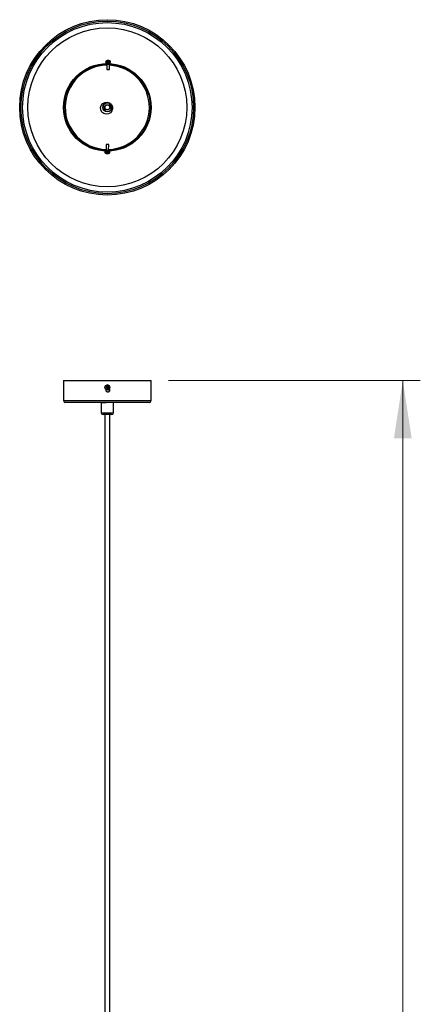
# Model space of a CAD drawing. Header units: millimetres. Extents: x 99 to 122, y 67 to 179.
# Tile 23 of 23: x 99 to 122, y 123 to 179. Entities that reach past the tile are written whole.
import ezdxf

# ---------------------------------------------------------------- set-up
doc = ezdxf.new("R2010")
doc.units = ezdxf.units.MM
doc.styles.add('SLDTEXTSTYLE0', font='TXT', dxfattribs={"width": 0.75})
doc.dimstyles.new('SLDDIMSTYLE0', dxfattribs={"dimtxt": 3.5, "dimasz": 3.302, "dimexe": 0, "dimexo": 0.0625, "dimgap": 0.875, "dimtad": 1, "dimdec": 0, "dimlfac": 20, "dimrnd": 1e-09, "dimzin": 12, "dimdsep": 46, "dimtxsty": 'SLDTEXTSTYLE0', "dimsah": 1, "dimcen": 0.09, "dimadec": 0, "dimazin": 3, "dimtfac": 1, "dimtdec": 0, "dimtofl": 0, "dimtmove": 0, "dimatfit": 3, "dimfxl": 0, "dimfrac": 2, "dimtolj": 1, "dimtzin": 12, "dimarcsym": 0})

# ---------------------------------------------------------------- blocks, each defined once
blk = doc.blocks.new('_D')
at = {"color": 7, "linetype": 'Continuous', "lineweight": 18}
for p, q in [((107.561, 158.286), (121.925, 158.286)), ((120.925, 158.286), (120.925, 77.541)), ((109.916, 77.541), (121.925, 77.541))]:
    blk.add_line(p, q, dxfattribs=at)
for points in [[(120.925, 158.286), (120.417, 154.984), (121.433, 154.984)], [(120.925, 77.541), (121.433, 80.843), (120.417, 80.843)]]:
    blk.add_solid(points, dxfattribs=at)
at = {"color": 7, "linetype": 'Continuous', "lineweight": 18, "insert": (116.413, 111.148), "char_height": 3.5, "attachment_point": 1, "rotation": 90, "style": 'SLDTEXTSTYLE0'}
blk.add_mtext('1615', dxfattribs=at)

msp = doc.modelspace()

# ---------------------------------------------------------------- linework, layer by layer
at = {"color": 7, "linetype": 'Continuous', "lineweight": 25}
for p, q in [((103.96859, 176.48381), (103.96797, 176.41399)), ((104.03292, 176.40841), (104.03251, 176.36195)), ((104.11479, 176.52322), (104.11461, 176.5304)), ((104.12744, 176.53029), (104.1269, 176.52404)), ((104.13729, 176.5302), (104.13698, 176.5231)), ((104.18249, 176.35919), (104.18292, 176.40708)), ((104.24796, 176.41151), (104.24858, 176.48133)), ((104.03216, 176.32194), (104.02942, 176.01343)), ((104.17942, 176.0121), (104.18214, 176.31915)), ((103.96354, 173.63209), (103.84598, 173.98886)), ((104.1594, 174.09214), (104.27696, 173.73537)), ((103.92302, 171.34024), (103.9224, 171.27042)), ((103.98822, 171.36319), (103.98806, 171.34467)), ((103.99156, 171.73965), (103.98858, 171.4032)), ((104.13805, 171.34334), (104.13823, 171.36329)), ((104.13858, 171.40332), (104.14155, 171.73832)), ((104.20239, 171.26794), (104.20301, 171.33776)), ((104.03797, 171.22151), (104.03816, 171.22861)), ((104.03823, 171.22151), (104.03888, 171.22861)), ((104.04973, 171.22851), (104.04979, 171.2214)), ((101.56147, 158.2861), (101.56147, 157.1361)), ((101.56147, 158.2861), (104.06147, 158.2861)), ((103.99429, 157.8946), (104.03306, 157.90275)), ((104.03027, 157.95017), (104.03912, 157.91209)), ((104.03306, 157.90275), (104.03856, 157.90392)), ((104.03306, 157.90275), (104.0351, 157.89325)), ((104.03877, 157.87606), (104.04081, 157.86657)), ((104.04861, 157.91413), (104.03912, 157.91209)), ((104.04029, 157.9066), (104.03912, 157.91209)), ((104.05015, 157.86051), (104.04898, 157.86601)), ((104.05015, 157.86051), (104.05965, 157.86255)), ((104.05761, 157.82243), (104.05015, 157.86051)), ((104.06147, 158.2861), (106.56147, 158.2861)), ((104.06301, 158.03018), (104.06239, 158.03018)), ((104.07529, 157.91984), (104.0658, 157.9178)), ((104.07684, 157.86622), (104.08633, 157.86826)), ((104.07914, 157.91261), (104.08464, 157.91378)), ((104.12203, 157.92193), (104.08464, 157.91378)), ((104.08667, 157.90429), (104.08464, 157.91378)), ((104.09238, 157.8776), (104.09035, 157.8871)), ((104.1946, 157.8424), (104.1946, 157.7211)), ((106.56147, 157.1361), (106.56147, 158.2861)), ((103.9946, 157.7211), (103.9946, 157.76768)), ((104.06239, 157.75018), (104.06301, 157.75018)), ((104.10796, 157.75018), (104.10858, 157.75018)), ((104.06147, 157.0361), (101.66147, 157.0361)), ((103.71647, 157.02662), (103.71647, 156.4361)), ((106.46147, 157.0361), (104.06147, 157.0361)), ((104.40647, 156.4361), (104.40647, 157.02662)), ((104.13815, 156.3361), (103.81647, 156.3361)), ((103.91147, 156.3361), (103.91147, 90.0514)), ((104.30647, 156.3361), (104.13815, 156.3361)), ((104.21147, 90.05507), (104.21147, 156.3361))]:
    msp.add_line(p, q, dxfattribs=at)
at = {"color": 1, "linetype": 'Continuous', "lineweight": 25}
for p, q in [((103.97497, 176.49516), (103.98622, 176.49506)), ((104.13639, 171.34335), (104.13805, 171.34334)), ((101.56147, 157.1361), (104.06147, 157.1361)), ((104.06147, 157.1361), (106.56147, 157.1361)), ((103.71647, 156.4361), (104.16945, 156.4361)), ((104.16945, 156.4361), (104.40647, 156.4361))]:
    msp.add_line(p, q, dxfattribs=at)
at = {"color": 7, "linetype": 'Continuous', "lineweight": 25, "flags": 128}
for points in [[(103.96797, 176.41399), (103.9681, 176.41399), (103.97975, 176.41388)], [(103.97975, 176.41388), (104.00872, 176.41363), (104.05109, 176.41325), (104.10114, 176.41281), (104.15211, 176.41236), (104.19712, 176.41196), (104.23009, 176.41166), (104.24656, 176.41152), (104.24796, 176.41151)], [(104.08073, 176.5307), (104.07982, 176.53071), (104.07898, 176.53072), (104.07823, 176.53072), (104.07756, 176.53073), (104.07697, 176.53074), (104.07647, 176.53074), (104.07605, 176.53074), (104.07572, 176.53075)], [(104.09057, 176.53062), (104.09205, 176.5306), (104.09357, 176.53059), (104.09513, 176.53057), (104.09673, 176.53056), (104.09836, 176.53055), (104.10002, 176.53053), (104.1017, 176.53052), (104.1034, 176.5305)], [(104.12744, 176.53029), (104.12596, 176.5303), (104.12444, 176.53032), (104.12288, 176.53033), (104.12128, 176.53034), (104.11965, 176.53036), (104.11799, 176.53037), (104.11631, 176.53039), (104.11461, 176.5304)], [(104.13729, 176.5302), (104.1382, 176.53019), (104.13903, 176.53019), (104.13978, 176.53018), (104.14045, 176.53017), (104.14104, 176.53017), (104.14155, 176.53016), (104.14196, 176.53016), (104.1423, 176.53016)], [(104.02942, 176.01343), (104.02944, 176.01343), (104.03573, 176.01337)], [(104.03573, 176.01337), (104.05249, 176.01322), (104.07715, 176.013), (104.10596, 176.01275), (104.13453, 176.0125), (104.15853, 176.01228), (104.17428, 176.01214), (104.17942, 176.0121)], [(104.20301, 171.33776), (104.19991, 171.33779), (104.18008, 171.33796), (104.14444, 171.33828), (104.09781, 171.33869), (104.04647, 171.33915), (103.99737, 171.33958), (103.95714, 171.33994), (103.9312, 171.34017), (103.92302, 171.34024)], [(104.14155, 171.73832), (104.13989, 171.73834), (104.1283, 171.73844), (104.10732, 171.73862), (104.08012, 171.73887), (104.05086, 171.73913), (104.02399, 171.73936), (104.0036, 171.73954), (103.9928, 171.73964), (103.99156, 171.73965)], [(104.03797, 171.22151), (104.03678, 171.22152), (104.03566, 171.22153), (104.03461, 171.22154), (104.03363, 171.22155), (104.03273, 171.22156), (104.0319, 171.22156), (104.03115, 171.22157), (104.03049, 171.22158)], [(104.03823, 171.22151), (104.03949, 171.2215), (104.04081, 171.22148), (104.04219, 171.22147), (104.04362, 171.22146), (104.0451, 171.22145), (104.04662, 171.22143), (104.04819, 171.22142), (104.04979, 171.2214)], [(104.08571, 171.22109), (104.08445, 171.2211), (104.08312, 171.22111), (104.08175, 171.22112), (104.08032, 171.22113), (104.07884, 171.22115), (104.07731, 171.22116), (104.07575, 171.22117), (104.07415, 171.22119)], [(104.08597, 171.22108), (104.08715, 171.22107), (104.08828, 171.22106), (104.08933, 171.22105), (104.09031, 171.22104), (104.09121, 171.22104), (104.09204, 171.22103), (104.09279, 171.22102), (104.09345, 171.22102)], [(104.03049, 157.90236), (104.02591, 157.90138), (104.02134, 157.9004), (104.01679, 157.89942), (104.01225, 157.89845), (104.00773, 157.89748), (104.00323, 157.89651), (103.99875, 157.89555), (103.99429, 157.8946)], [(104.00204, 157.85842), (104.00649, 157.85937), (104.01097, 157.86033), (104.01547, 157.8613), (104.01999, 157.86227), (104.02453, 157.86324), (104.02908, 157.86422), (104.03365, 157.86519), (104.03823, 157.86618)], [(104.12203, 157.92193), (104.11755, 157.92098), (104.11305, 157.92002), (104.10853, 157.91905), (104.10399, 157.91808), (104.09944, 157.91711), (104.09488, 157.91613), (104.0903, 157.91516), (104.08571, 157.91417)], [(104.09345, 157.87799), (104.09804, 157.87898), (104.10262, 157.87995), (104.10719, 157.88093), (104.11174, 157.8819), (104.11627, 157.88287), (104.12079, 157.88384), (104.12529, 157.8848), (104.12977, 157.88575)]]:
    msp.add_lwpolyline(points, dxfattribs=at)
at = {"color": 1, "linetype": 'Continuous', "lineweight": 25, "flags": 128}
for points in [[(103.96859, 176.48381), (103.96872, 176.48381), (103.98037, 176.4837)], [(103.98037, 176.4837), (104.00933, 176.48345), (104.0517, 176.48307), (104.10175, 176.48263), (104.15273, 176.48218), (104.19774, 176.48178), (104.23071, 176.48149), (104.24718, 176.48134), (104.24858, 176.48133)], [(103.98622, 176.49506), (104.01389, 176.49481), (104.05436, 176.49446), (104.10216, 176.49403), (104.15085, 176.4936), (104.19384, 176.49322), (104.22533, 176.49294), (104.24107, 176.4928), (104.2424, 176.49279)], [(104.03923, 176.40836), (104.03294, 176.40841), (104.03292, 176.40841)], [(104.18292, 176.40708), (104.17778, 176.40713), (104.16203, 176.40727), (104.13803, 176.40748), (104.10946, 176.40773), (104.08065, 176.40799), (104.05599, 176.40821), (104.03923, 176.40836)], [(103.98806, 171.34467), (103.9893, 171.34466), (104.0001, 171.34456), (104.02049, 171.34438), (104.04736, 171.34414), (104.07662, 171.34388), (104.10382, 171.34364), (104.1248, 171.34345), (104.13639, 171.34335)], [(104.20239, 171.26794), (104.19929, 171.26797), (104.17946, 171.26814), (104.14382, 171.26846), (104.09719, 171.26887), (104.04585, 171.26933), (103.99675, 171.26976), (103.95652, 171.27012), (103.93058, 171.27035), (103.9224, 171.27042)], [(104.19601, 171.25659), (104.19305, 171.25662), (104.17411, 171.25678), (104.14007, 171.25708), (104.09553, 171.25748), (104.04649, 171.25791), (103.9996, 171.25833), (103.96116, 171.25867), (103.93639, 171.25889), (103.92858, 171.25896)]]:
    msp.add_lwpolyline(points, dxfattribs=at)
at = {"color": 7, "linetype": 'Continuous', "flags": 128}
msp.add_lwpolyline([(103.80297, 174.07942), (103.92116, 174.14383), (104.055, 174.15811), (104.18413, 174.12009), (104.28888, 174.03554), (104.35331, 173.91735), (104.3676, 173.78351), (104.32958, 173.65439), (104.24504, 173.54965), (104.12685, 173.48523), (103.99301, 173.47095), (103.86388, 173.50898), (103.75913, 173.59353), (103.6947, 173.71172), (103.68041, 173.84556), (103.71843, 173.97468), (103.80297, 174.07942)], dxfattribs=at)
at = {"color": 7, "linetype": 'Continuous', "lineweight": 25}
for centre, radius in [((104.06147, 173.86212), 5), ((104.06147, 173.86212), 4.92531), ((104.06147, 173.86212), 4.83467), ((104.06147, 173.86212), 4.53535), ((104.06147, 173.86212), 2.5), ((104.06147, 173.86212), 2.46), ((104.06147, 173.86212), 0.25), ((104.06147, 173.86212), 0.15), ((104.06147, 173.86212), 0.13801), ((104.06239, 157.89018), 0.14), ((104.06229, 157.89018), 0.13372)]:
    msp.add_circle(centre, radius, dxfattribs=at)
for centre, radius, start, end in [((103.98209, 176.48369), 0.0135, 121.828421, 179.492395), ((104.10681, 176.28275), 0.25, 100.111884, 121.828421), ((104.02792, 176.40846), 0.005, 359.492395, 89.492395), ((104.1, 176.32084), 0.21131, 96.598955, 106.016566), ((104.04874, 176.48009), 0.04441, 79.863258, 99.121041), ((104.11485, 176.32073), 0.21128, 96.598416, 106.017105), ((104.08827, 176.4807), 0.05205, 54.868577, 73.103771), ((104.12701, 176.48542), 0.04666, 105.40757, 112.715533), ((104.13314, 176.294), 0.22975, 85.26322, 93.721388), ((104.09963, 176.32197), 0.21016, 79.67494, 82.397186), ((104.12215, 176.48039), 0.05206, 54.869492, 73.101694), ((104.11447, 176.32171), 0.21029, 78.87148, 82.39644), ((104.10681, 176.28275), 0.25, 57.156369, 78.872906), ((104.18792, 176.40704), 0.005, 89.492395, 179.492395), ((104.23508, 176.48145), 0.0135, 359.492395, 57.156369), ((103.98306, 171.34471), 0.005, 269.492395, 359.492395), ((104.14305, 171.34329), 0.005, 179.492395, 269.492395), ((103.9359, 171.2703), 0.0135, 179.492395, 237.156369), ((104.06416, 171.469), 0.25, 237.156369, 253.963342), ((104.06026, 171.45867), 0.23895, 253.973474, 262.841421), ((103.99763, 171.23749), 0.00912, 248.546757, 259.835363), ((104.05068, 171.48975), 0.26186, 265.531292, 273.454005), ((104.05141, 171.24364), 0.02589, 215.297862, 238.739866), ((104.03674, 171.24378), 0.0259, 300.249734, 323.685254), ((104.07748, 171.48143), 0.25377, 265.509288, 267.592513), ((104.08758, 171.24331), 0.02588, 215.292757, 238.744971), ((104.06012, 171.45875), 0.23904, 276.145284, 285.009982), ((104.06786, 171.45868), 0.23904, 276.145279, 285.009974), ((104.126, 171.23949), 0.01229, 251.124286, 287.86125), ((104.06416, 171.469), 0.25, 285.021448, 301.828421), ((104.18889, 171.26806), 0.0135, 301.828421, 359.492395), ((104.52528, 157.98931), 0.53936, 190.113255, 194.04448), ((104.16269, 157.41985), 0.5466, 100.140293, 104.019279), ((130.6212, 163.57541), 27.17942, 191.944663, 192.022799), ((104.06197, 157.89018), 0.03376, 135.311046, 158.849497), ((104.06273, 157.89018), 0.0278, 173.649128, 210.508647), ((104.06273, 157.89018), 0.0278, 150.361721, 173.649493), ((104.06197, 157.89018), 0.03376, 225.30945, 248.847035), ((104.06273, 157.89017), 0.02781, 143.80024, 150.361745), ((104.06273, 157.89018), 0.0278, 210.508748, 233.795944), ((104.06272, 157.89018), 0.0278, 120.509731, 143.798957), ((104.06272, 157.89017), 0.02779, 233.795296, 240.361389), ((104.06272, 157.89018), 0.0278, 83.648968, 120.511095), ((104.06272, 157.89017), 0.0278, 240.359974, 263.648934), ((130.76452, 163.60292), 27.32532, 192.135036, 192.21281), ((103.96051, 158.36456), 0.55075, 280.154894, 284.004663), ((104.06272, 157.89017), 0.0278, 263.648958, 300.510512), ((104.06301, 157.89018), 0.14, 12.077826, 89.99927), ((104.06301, 157.89017), 0.14, 270.001449, 12.080044), ((104.06272, 157.89018), 0.0278, 60.359836, 83.648167), ((130.73252, 163.5991), 27.25623, 191.944773, 192.022689), ((104.06197, 157.89018), 0.03376, 45.30847, 68.84812), ((104.06273, 157.89019), 0.02779, 53.795296, 60.361389), ((104.06272, 157.89017), 0.0278, 300.510562, 323.798832), ((104.06273, 157.89018), 0.0278, 30.507209, 53.797483), ((104.06271, 157.89018), 0.02782, 323.800223, 330.35994), ((104.06197, 157.89017), 0.03376, 315.311175, 338.84953), ((130.75828, 163.60151), 27.28192, 192.134974, 192.212872), ((104.06272, 157.89018), 0.0278, 353.648989, 30.508913), ((104.06272, 157.89018), 0.0278, 330.362164, 353.649343), ((103.58008, 157.78704), 0.55849, 10.180588, 13.977147), ((104.10796, 157.89017), 0.13999, 260.761378, 308.235541), ((104.10858, 157.89017), 0.13999, 270.000238, 307.913985), ((101.66147, 157.1361), 0.1, 180, 270), ((106.46147, 157.1361), 0.1, 270, 0), ((103.81647, 156.4361), 0.1, 180, 270), ((104.30647, 156.4361), 0.1, 270, 0)]:
    msp.add_arc(centre, radius, start, end, dxfattribs=at)
at = {"color": 1, "linetype": 'Continuous', "lineweight": 25}
for start, end in [(90.712582, 268.272208), (271.853955, 87.130835)]:
    msp.add_arc((104.06147, 173.86212), 2.4, start, end, dxfattribs=at)
at = {"color": 7, "linetype": 'Continuous', "lineweight": 25}
for centre, major_axis, ratio, start_param, end_param in [((104.05976, 157.88945), (0.02476, 0.00355), 0.97299722, 2.83883907, 3.577665), ((104.06241, 157.89355), (-0.01534, 0.01946), 0.9780987, 5.46568619, 6.20451213), ((104.06385, 157.8868), (0.00977, 0.02262), 0.98158116, 3.38195097, 4.1207769), ((104.0665, 157.8909), (0.00045, 0.02435), 0.99151718, 4.57418742, 5.31301336), ((104.06147, 157.04571), (0.345, 0.0191), 0.01817837, 2.38678034, 4.5310263), ((104.06147, 157.04571), (0.345, -0.0191), 0.01817837, 0.00100623, 0.75481232)]:
    msp.add_ellipse(centre, major_axis=major_axis, ratio=ratio, start_param=start_param, end_param=end_param, dxfattribs=at)
for points, knots in [([(104.03856, 157.90392), (104.03811, 157.90383), (104.03561, 157.90335), (104.03295, 157.90283), (104.03079, 157.90241), (104.03049, 157.90236)], [0, 0, 0, 0, 0.160622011, 0.883255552, 1, 1, 1, 1]), ([(104.03797, 157.91392), (104.03806, 157.91364), (104.03869, 157.91169), (104.03945, 157.90929), (104.04016, 157.90701), (104.04029, 157.9066)], [0, 0, 0, 0, 0.11673931, 0.839382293, 1, 1, 1, 1]), ([(104.03823, 157.86618), (104.03853, 157.86623), (104.0407, 157.86665), (104.04335, 157.86717), (104.04585, 157.86765), (104.0463, 157.86774)], [0, 0, 0, 0, 0.11674544, 0.83938526, 1, 1, 1, 1]), ([(104.04898, 157.86601), (104.04902, 157.8656), (104.04929, 157.86332), (104.04955, 157.86092), (104.04976, 157.85896), (104.04979, 157.85869)], [0, 0, 0, 0, 0.16062277, 0.88325406, 1, 1, 1, 1]), ([(104.07647, 157.91434), (104.07634, 157.91475), (104.07563, 157.91703), (104.07487, 157.91943), (104.07424, 157.92139), (104.07415, 157.92166)], [0, 0, 0, 0, 0.16061779, 0.8832607, 1, 1, 1, 1]), ([(104.08571, 157.91417), (104.08547, 157.91412), (104.08372, 157.9137), (104.08157, 157.91318), (104.07952, 157.9127), (104.07914, 157.91261)], [0, 0, 0, 0, 0.11674078, 0.83938146, 1, 1, 1, 1]), ([(104.08597, 157.86643), (104.08594, 157.86671), (104.08573, 157.86866), (104.08547, 157.87106), (104.0852, 157.87334), (104.08516, 157.87376)], [0, 0, 0, 0, 0.11674686, 0.83938451, 1, 1, 1, 1]), ([(104.08689, 157.87643), (104.08726, 157.87652), (104.08931, 157.877), (104.09147, 157.87752), (104.09321, 157.87794), (104.09345, 157.87799)], [0, 0, 0, 0, 0.16061854, 0.88325922, 1, 1, 1, 1]), ([(104.1946, 157.7211), (104.1935, 157.70986), (104.19129, 157.68739), (104.17408, 157.65748), (104.14873, 157.63472), (104.11704, 157.62168), (104.08287, 157.61986), (104.05004, 157.62945), (104.0222, 157.64936), (104.00262, 157.67733), (103.9952, 157.70282), (103.99472, 157.71755), (103.9946, 157.7211)], [0, 0, 0, 0, 0.10726558, 0.21452747, 0.32188098, 0.42932739, 0.53673071, 0.64403611, 0.75132071, 0.8586602, 0.96602874, 1, 1, 1, 1])]:
    msp.add_open_spline(points, degree=3, knots=knots, dxfattribs=at)

# ---------------------------------------------------------------- dimensions: what is measured, and where the dimension line sits
at = {"color": 7, "linetype": 'Continuous', "lineweight": 18}
dim = msp.add_linear_dim(base=(120.92518, 77.54082), p1=(106.56147, 158.2861), p2=(108.91556, 77.54082), angle=90, dimstyle='SLDDIMSTYLE0', dxfattribs=at)
dim.commit()
dim.dimension.update_dxf_attribs({"geometry": '_D', "text_midpoint": (120.92518, 116.31975), "dimtype": 160})

doc.saveas('drawing.dxf')
